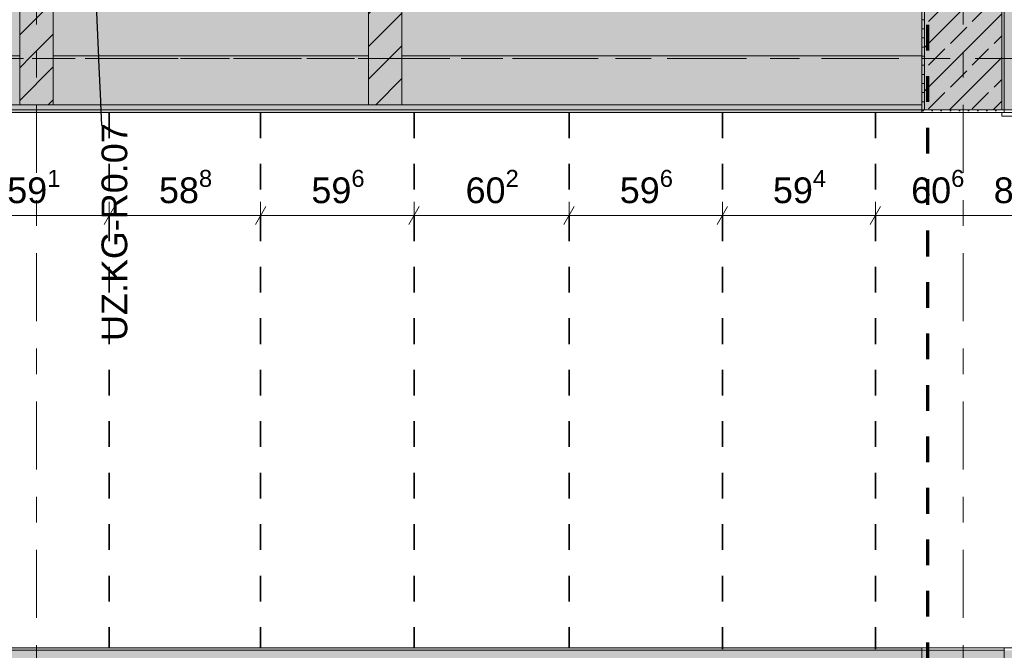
# Model space of a CAD drawing. Header units: metres. Extents: x -3.6 to 84.5, y -11 to 16.8.
# Tile 37 of 76: x 29.3 to 33.1, y 6 to 8.5. Entities that reach past the tile are written whole.
import ezdxf

# ---------------------------------------------------------------- set-up
doc = ezdxf.new("R2010")
doc.units = ezdxf.units.M
doc.header["$MEASUREMENT"] = 0
for name, pattern in [('Achse', [0.2, 0.1, -0.05, 0, -0.05]), ('Strichlinie doppelt', [0.546806, 0.264583, -0.105833, 0.070556, -0.105833]), ('Strichlinie eng', [0.115, 0.075, -0.04]), ('Wipeout_Contour', [1, 0, -1])]:
    doc.linetypes.add(name, pattern=pattern)
for name, color, linetype in [('155 - Bemaßung_ Beschriftung.Ausbau - Deckenelemente', 7, 'Continuous'), ('301 - Elemente.Linie', 7, 'Continuous'), ('451 - Universal.Achsen Raster', 7, 'Continuous'), ('605 - Struktur.Wand Innen', 7, 'Continuous'), ('607 - Struktur.Stütze', 7, 'Continuous'), ('608 - Struktur.Träger', 7, 'Continuous'), ('Abbruch_605 - Struktur.Wand Innen', 7, 'Continuous'), ('Neubau_605 - Struktur.Wand Innen', 7, 'Continuous')]:
    doc.layers.add(name, color=color, linetype=linetype)
doc.styles.add('ERSTELLTER_STIL_2', font='txt')
doc.linetypes.add('Abbruch 1', pattern='A,0,[1,2022.0244.A_L5A-PL04.06_iA_Deckenelemente Kellergeschoss1.Shx,S=0.001984,R=0,X=0,Y=0],-0.25,0', length=0.25)
doc.dimstyles.new('ERSTELLTER_STIL__1', dxfattribs={"dimtxt": 0.1, "dimasz": 0.0532, "dimexe": 0.18, "dimexo": 0.0625, "dimgap": 0, "dimtad": 1, "dimtih": 1, "dimtoh": 1, "dimzin": 0, "dimdsep": 46, "dimtxsty": 'ERSTELLTER_STIL_2', "dimblk": 'ARROWHEAD_2', "dimblk1": 'ARROWHEAD_2', "dimblk2": 'ARROWHEAD_2', "dimcen": 0.09, "dimse1": 1, "dimse2": 1, "dimclrd": 7, "dimclre": 7, "dimclrt": 7, "dimazin": 0, "dimtfac": 1, "dimtdec": 4, "dimtmove": 0, "dimatfit": 3, "dimfxl": 1, "dimtolj": 1, "dimtzin": 0, "dimarcsym": 0})
doc.dimstyles.new('ERSTELLTER_STIL__7', dxfattribs={"dimtxt": 0.18, "dimasz": 0.03648, "dimexe": 0.18, "dimexo": 0.0625, "dimgap": 0, "dimtad": 0, "dimtih": 1, "dimtoh": 1, "dimdec": 4, "dimzin": 0, "dimdsep": 46, "dimcen": 0.09, "dimadec": 0, "dimazin": 0, "dimtfac": 1, "dimtdec": 4, "dimtmove": 0, "dimatfit": 3, "dimldrblk": 'ARROWHEAD_11', "dimfxl": 1, "dimtolj": 1, "dimtzin": 0, "dimarcsym": 0})
pattern_1 = [(45, (0, 0), (-0.0636396, 0.0636396), [])]
pattern_2 = [(45, (0, 0), (-0.08485281, 0.08485281), []), (45, (-0.04243, 0.04243), (-0.08485281, 0.08485281), [0.09, -0.03])]
pattern_3 = [(45, (0, 0), (-0.01767767, 0.01767767), [0, -0.025])]

# ---------------------------------------------------------------- blocks, each defined once
blk = doc.blocks.new('*D216')
at = {"layer": '155 - Bemaßung_ Beschriftung.Ausbau - Deckenelemente', "color": 7, "linetype": 'Continuous', "lineweight": 5}
for p, q in [((29.022, 7.6375), (29.022, 7.7425)), ((29.613, 7.6375), (29.613, 7.7425)), ((29.0422, 7.725), (29.0018, 7.655)), ((29.022, 7.69), (29.613, 7.69)), ((29.6332, 7.725), (29.5928, 7.655))]:
    blk.add_line(p, q, dxfattribs=at)
at = {"layer": '155 - Bemaßung_ Beschriftung.Ausbau - Deckenelemente', "color": 7, "lineweight": 5, "insert": (29.2166, 7.7083), "char_height": 0.1, "attachment_point": 7, "style": 'ERSTELLTER_STIL_2'}
blk.add_mtext('\\A1;{\\pql;\\fArial|b0|i0|c0|p38;59\\fArial|b0|i0|c0|p38;\\A1{\\H.66x;\\S1^  ;}}', dxfattribs=at)
blk = doc.blocks.new('ARROWHEAD_2')
at = {"color": 0, "linetype": 'Continuous', "lineweight": 0}
for p, q in [((0, 0), (-1, 0)), ((-0.378, -0.655), (0.378, 0.655))]:
    blk.add_line(p, q, dxfattribs=at)
blk = doc.blocks.new('*D217')
at = {"layer": '155 - Bemaßung_ Beschriftung.Ausbau - Deckenelemente', "color": 7, "linetype": 'Continuous', "lineweight": 5}
for p, q in [((29.613, 7.6375), (29.613, 7.7425)), ((30.201, 7.6375), (30.201, 7.7425)), ((29.6332, 7.725), (29.5928, 7.655)), ((29.613, 7.69), (30.201, 7.69)), ((30.2212, 7.725), (30.1808, 7.655))]:
    blk.add_line(p, q, dxfattribs=at)
at = {"layer": '155 - Bemaßung_ Beschriftung.Ausbau - Deckenelemente', "color": 7, "lineweight": 5, "insert": (29.8061, 7.7083), "char_height": 0.1, "attachment_point": 7, "style": 'ERSTELLTER_STIL_2'}
blk.add_mtext('\\A1;{\\pql;\\fArial|b0|i0|c0|p38;58\\fArial|b0|i0|c0|p38;\\A1{\\H.66x;\\S8^  ;}}', dxfattribs=at)
blk = doc.blocks.new('*D218')
at = {"layer": '155 - Bemaßung_ Beschriftung.Ausbau - Deckenelemente', "color": 7, "linetype": 'Continuous', "lineweight": 5}
for p, q in [((30.201, 7.6375), (30.201, 7.7425)), ((30.797, 7.6375), (30.797, 7.7425)), ((30.2212, 7.725), (30.1808, 7.655)), ((30.201, 7.69), (30.797, 7.69)), ((30.8172, 7.725), (30.7768, 7.655))]:
    blk.add_line(p, q, dxfattribs=at)
at = {"layer": '155 - Bemaßung_ Beschriftung.Ausbau - Deckenelemente', "color": 7, "lineweight": 5, "insert": (30.3981, 7.7083), "char_height": 0.1, "attachment_point": 7, "style": 'ERSTELLTER_STIL_2'}
blk.add_mtext('\\A1;{\\pql;\\fArial|b0|i0|c0|p38;59\\fArial|b0|i0|c0|p38;\\A1{\\H.66x;\\S6^  ;}}', dxfattribs=at)
blk = doc.blocks.new('*D219')
at = {"layer": '155 - Bemaßung_ Beschriftung.Ausbau - Deckenelemente', "color": 7, "linetype": 'Continuous', "lineweight": 5}
for p, q in [((30.797, 7.6375), (30.797, 7.7425)), ((31.399, 7.6375), (31.399, 7.7425)), ((30.8172, 7.725), (30.7768, 7.655)), ((30.797, 7.69), (31.399, 7.69)), ((31.4192, 7.725), (31.3788, 7.655))]:
    blk.add_line(p, q, dxfattribs=at)
at = {"layer": '155 - Bemaßung_ Beschriftung.Ausbau - Deckenelemente', "color": 7, "lineweight": 5, "insert": (30.9971, 7.7083), "char_height": 0.1, "attachment_point": 7, "style": 'ERSTELLTER_STIL_2'}
blk.add_mtext('\\A1;{\\pql;\\fArial|b0|i0|c0|p38;60\\fArial|b0|i0|c0|p38;\\A1{\\H.66x;\\S2^  ;}}', dxfattribs=at)
blk = doc.blocks.new('*D220')
at = {"layer": '155 - Bemaßung_ Beschriftung.Ausbau - Deckenelemente', "color": 7, "linetype": 'Continuous', "lineweight": 5}
for p, q in [((31.399, 7.6375), (31.399, 7.7425)), ((31.995, 7.6375), (31.995, 7.7425)), ((31.4192, 7.725), (31.3788, 7.655)), ((31.399, 7.69), (31.995, 7.69)), ((32.0152, 7.725), (31.9748, 7.655))]:
    blk.add_line(p, q, dxfattribs=at)
at = {"layer": '155 - Bemaßung_ Beschriftung.Ausbau - Deckenelemente', "color": 7, "lineweight": 5, "insert": (31.5961, 7.7083), "char_height": 0.1, "attachment_point": 7, "style": 'ERSTELLTER_STIL_2'}
blk.add_mtext('\\A1;{\\pql;\\fArial|b0|i0|c0|p38;59\\fArial|b0|i0|c0|p38;\\A1{\\H.66x;\\S6^  ;}}', dxfattribs=at)
blk = doc.blocks.new('*D221')
at = {"layer": '155 - Bemaßung_ Beschriftung.Ausbau - Deckenelemente', "color": 7, "linetype": 'Continuous', "lineweight": 5}
for p, q in [((31.995, 7.6375), (31.995, 7.7425)), ((32.589, 7.6375), (32.589, 7.7425)), ((32.0152, 7.725), (31.9748, 7.655)), ((31.995, 7.69), (32.589, 7.69)), ((32.6092, 7.725), (32.5688, 7.655))]:
    blk.add_line(p, q, dxfattribs=at)
at = {"layer": '155 - Bemaßung_ Beschriftung.Ausbau - Deckenelemente', "color": 7, "lineweight": 5, "insert": (32.1911, 7.7083), "char_height": 0.1, "attachment_point": 7, "style": 'ERSTELLTER_STIL_2'}
blk.add_mtext('\\A1;{\\pql;\\fArial|b0|i0|c0|p38;59\\fArial|b0|i0|c0|p38;\\A1{\\H.66x;\\S4^  ;}}', dxfattribs=at)
blk = doc.blocks.new('*D222')
at = {"layer": '155 - Bemaßung_ Beschriftung.Ausbau - Deckenelemente', "color": 7, "linetype": 'Continuous', "lineweight": 5}
for p, q in [((32.589, 7.6375), (32.589, 7.7425)), ((33.195, 7.6375), (33.195, 7.7425)), ((32.6092, 7.725), (32.5688, 7.655)), ((32.589, 7.69), (33.195, 7.69)), ((33.2152, 7.725), (33.1748, 7.655))]:
    blk.add_line(p, q, dxfattribs=at)
at = {"layer": '155 - Bemaßung_ Beschriftung.Ausbau - Deckenelemente', "color": 7, "lineweight": 5, "char_height": 0.1, "attachment_point": 7, "style": 'ERSTELLTER_STIL_2'}
for s, insert in [('\\A1;{\\pql;\\fArial|b0|i0|c0|p38;60\\fArial|b0|i0|c0|p38;\\A1{\\H.66x;\\S6^  ;}}', (32.7281, 7.7083)), ('\\A1;{\\pql;\\fArial|b0|i0|c0|p38;8\\fArial|b0|i0|c0|p38;\\A1{\\H.66x;\\S4^  ;}}', (33.0488, 7.7083))]:
    blk.add_mtext(s, dxfattribs=dict(at, insert=insert))
blk = doc.blocks.new('ARROWHEAD_11')
at = {"color": 0, "linetype": 'Continuous', "lineweight": 0}
blk.add_line((0, 0), (-1, 0), dxfattribs=at)
at = {"color": 0, "linetype": 'Continuous', "lineweight": 0, "const_width": 0.25, "flags": 128}
blk.add_lwpolyline([(-0.125, 0, 1), (0.125, 0, 1)], format="xyb", close=True, dxfattribs=at)

msp = doc.modelspace()

# ---------------------------------------------------------------- hatches: boundary and pattern name
at = {"layer": '607 - Struktur.Stütze', "linetype": 'Continuous', "lineweight": 0, "true_color": 0x000000}
h = msp.add_hatch(dxfattribs=at)
h.set_pattern_fill('Gips_0001', color=18, style=0, pattern_type=2)
h.set_pattern_definition(pattern_3)
h.paths.add_polyline_path([(33.09, 6.01), (32.77, 6.01), (32.77, 5.72), (32.78, 5.72), (32.78, 6), (33.08, 6), (33.08, 5.2), (33.025, 5.2), (33.025, 5.19), (33.09, 5.19)])
at = {"layer": '608 - Struktur.Träger', "linetype": 'Continuous', "lineweight": 0, "true_color": 0x000000}
h = msp.add_hatch(dxfattribs=at)
h.set_pattern_fill('Gips_0001', color=18, style=0, pattern_type=2)
h.set_pattern_definition(pattern_3)
h.paths.add_polyline_path([(25.89, 8.1), (25.89, 8.09), (32.77, 8.09), (32.77, 8.1)])
h = msp.add_hatch(dxfattribs=at)
h.set_pattern_fill('Gips_0001', color=18, style=0, pattern_type=2)
h.set_pattern_definition(pattern_3)
h.paths.add_polyline_path([(25.89, 6), (32.77, 6), (32.77, 6.01), (25.89, 6.01)])
h = msp.add_hatch(dxfattribs=at)
h.set_pattern_fill('Beton__Stahlbeton_0001', color=18, style=0, pattern_type=2)
h.set_pattern_definition(pattern_2)
h.paths.add_polyline_path([(0.69, 6), (0.38, 6), (0.38, 5.8), (0.69, 5.8), (7.57, 5.8), (7.89, 5.8), (11.17, 5.8), (11.49, 5.8), (15.08, 5.8), (15.28, 5.8), (18.37, 5.8), (18.69, 5.8), (22.06, 5.8), (22.21, 5.8), (25.57, 5.8), (25.89, 5.8), (32.77, 5.8), (33.09, 5.8), (36.415, 5.8), (36.59, 5.8), (39.97, 5.8), (43.87, 5.8), (47.17, 5.8), (47.49, 5.8), (54.37, 5.8), (54.69, 5.8), (61.57, 5.8), (61.88, 5.8), (61.88, 6), (61.57, 6), (54.69, 6), (54.37, 6), (47.49, 6), (47.17, 6), (43.87, 6), (39.54, 6), (38.47, 6), (38.13, 6), (33.09, 6), (32.77, 6), (25.89, 6), (25.57, 6), (18.71, 6), (14.84, 6), (11.76, 6), (11.51, 6), (11.49, 6), (11.17, 6), (7.89, 6), (7.57, 6)])
at = {"layer": 'Abbruch_605 - Struktur.Wand Innen', "linetype": 'Continuous', "lineweight": 0, "true_color": 0x000000}
h = msp.add_hatch(dxfattribs=at)
h.set_pattern_fill('MW_Ziegel_0001', color=18, style=0, pattern_type=2)
h.set_pattern_definition(pattern_1)
h.paths.add_polyline_path([(30.62, 13.345), (30.62, 8.31), (30.75, 8.31), (30.75, 13.345)])
h = msp.add_hatch(dxfattribs=at)
h.set_pattern_fill('MW_Ziegel_0001', color=18, style=0, pattern_type=2)
h.set_pattern_definition(pattern_1)
h.paths.add_polyline_path([(30.75, 8.31), (30.62, 8.31), (30.62, 8.12), (30.75, 8.12)])

# ---------------------------------------------------------------- linework, layer by layer
at = {"layer": '155 - Bemaßung_ Beschriftung.Ausbau - Deckenelemente', "color": 7, "linetype": 'Achse', "lineweight": 35}
for p, q in [((29.613, 8.09), (29.613, 6.01)), ((30.201, 8.09), (30.201, 6.01)), ((30.797, 8.09), (30.797, 6.01)), ((31.399, 8.09), (31.399, 6.01)), ((31.995, 8.09), (31.995, 6.0045)), ((32.589, 8.09), (32.589, 6.0045))]:
    msp.add_line(p, q, dxfattribs=at)
at = {"layer": '451 - Universal.Achsen Raster', "color": 160, "linetype": 'Strichlinie doppelt', "lineweight": 9, "true_color": 0x3232ff}
for p, q in [((29.33, -10.585), (29.33, 16.355)), ((32.93, -10.585), (32.93, 16.355))]:
    msp.add_line(p, q, dxfattribs=at)
at = {"layer": '605 - Struktur.Wand Innen', "color": 7, "linetype": 'Continuous', "lineweight": 13}
msp.add_line((30.62, 8.12), (30.75, 8.12), dxfattribs=at)
at = {"layer": '607 - Struktur.Stütze', "color": 7, "linetype": 'Continuous', "lineweight": 5, "flags": 128}
msp.add_lwpolyline([(33.025, 5.19), (33.09, 5.19), (33.09, 6.01), (32.77, 6.01), (32.77, 5.72)], dxfattribs=at)
at = {"layer": '608 - Struktur.Träger', "color": 7, "linetype": 'Continuous', "lineweight": 5}
for p, q in [((32.77, 8.09), (25.89, 8.09)), ((32.77, 8.1), (32.77, 8.09)), ((32.77, 6.01), (25.89, 6.01)), ((32.77, 6.01), (32.77, 6))]:
    msp.add_line(p, q, dxfattribs=at)
at = {"layer": '608 - Struktur.Träger', "color": 7, "linetype": 'Continuous', "lineweight": 13}
for p, q in [((0.38, 6.01), (61.88, 6.01)), ((32.77, 6), (25.89, 6)), ((33.09, 6), (32.77, 6))]:
    msp.add_line(p, q, dxfattribs=at)
at = {"layer": 'Abbruch_605 - Struktur.Wand Innen', "color": 7, "linetype": 'Abbruch 1', "lineweight": 18}
for p, q in [((30.62, 8.31), (30.62, 8.12)), ((30.75, 8.12), (30.75, 8.31))]:
    msp.add_line(p, q, dxfattribs=at)
at = {"layer": 'Abbruch_605 - Struktur.Wand Innen', "color": 7, "linetype": 'Abbruch 1', "lineweight": 18, "flags": 128}
for points in [[(30.62, 13.345), (30.62, 8.31)], [(30.75, 8.31), (30.75, 13.345)]]:
    msp.add_lwpolyline(points, dxfattribs=at)

# ---------------------------------------------------------------- texts
at = {"layer": '155 - Bemaßung_ Beschriftung.Ausbau - Deckenelemente', "color": 1, "linetype": 'Continuous', "lineweight": 9, "insert": (29.5828, 7.6249), "char_height": 0.1, "attachment_point": 2, "rotation": 90, "style": 'ERSTELLTER_STIL_2'}
msp.add_mtext('\\A1;{\\pqc;\\fArial|b0|i0|c0|p38;UZ.KG-R0.07}', dxfattribs=at)

# ---------------------------------------------------------------- dimensions: what is measured, and where the dimension line sits
at = {"layer": '155 - Bemaßung_ Beschriftung.Ausbau - Deckenelemente', "color": 7, "linetype": 'Continuous', "lineweight": 5}
for base, p1, p2, picture, middle in [((31.995, 7.69), (31.399, 6.01), (31.995, 6.01), '*D220', (31.8074, 7.76)), ((32.589, 7.69), (31.995, 6.01), (32.589, 6.01), '*D221', (32.4024, 7.76))]:
    dim = msp.add_linear_dim(base=base, p1=p1, p2=p2, dimstyle='ERSTELLTER_STIL__1', dxfattribs=at)
    dim.commit()
    dim.dimension.update_dxf_attribs({"geometry": picture, "text_midpoint": middle, "dimtype": 160})

# ---------------------------------------------------------------- wipeouts: each hides what was drawn before it
at = {"color": 254, "linetype": 'Wipeout_Contour', "lineweight": 0, "ltscale": 115.10043}
msp.add_wipeout([(25.89, 8.12), (29.265, 8.12), (29.265, 8.31), (25.89, 8.31)], dxfattribs=at).dxf.layer = '605 - Struktur.Wand Innen'
at = {"color": 254, "linetype": 'Wipeout_Contour', "lineweight": 0, "ltscale": 211.746295}
msp.add_wipeout([(33.08, 8.0755), (36.45, 8.0755), (36.45, 8.2455), (33.09, 8.2455), (33.09, 8.09), (33.08, 8.09)], dxfattribs=at).dxf.layer = '605 - Struktur.Wand Innen'

# ---------------------------------------------------------------- next in the draw order: hatches: boundary and pattern name
at = {"layer": '607 - Struktur.Stütze', "linetype": 'Continuous', "lineweight": 0, "true_color": 0x000000}
h = msp.add_hatch(dxfattribs=at)
h.set_pattern_fill('Gips_0001', color=18, style=0, pattern_type=2)
h.set_pattern_definition(pattern_3)
h.paths.add_polyline_path([(32.77, 8.51), (32.77, 8.09), (33.09, 8.09), (33.09, 8.51), (33.01, 8.51), (33.01, 8.5), (33.08, 8.5), (33.08, 8.1), (32.78, 8.1), (32.78, 8.5), (32.86, 8.5), (32.86, 8.51)])
h = msp.add_hatch(dxfattribs=at)
h.set_pattern_fill('Beton__Stahlbeton_0001', color=18, style=0, pattern_type=2)
h.set_pattern_definition(pattern_2)
h.paths.add_polyline_path([(32.78, 8.1), (33.08, 8.1), (33.08, 8.5), (32.78, 8.5)])

# ---------------------------------------------------------------- next in the draw order: linework, layer by layer
at = {"layer": '605 - Struktur.Wand Innen', "color": 7, "linetype": 'Continuous', "lineweight": 13, "flags": 128}
for points in [[(29.265, 8.31), (25.89, 8.31)], [(33.08, 8.09), (33.08, 8.0755)], [(33.08, 8.0755), (36.45, 8.0755)]]:
    msp.add_lwpolyline(points, dxfattribs=at)
at = {"layer": '607 - Struktur.Stütze', "color": 7, "linetype": 'Continuous', "lineweight": 5, "flags": 128}
msp.add_lwpolyline([(32.86, 8.51), (32.77, 8.51), (32.77, 8.09), (33.09, 8.09), (33.09, 8.51), (33.01, 8.51)], dxfattribs=at)
at = {"layer": '607 - Struktur.Stütze', "color": 7, "linetype": 'Continuous', "lineweight": 13, "flags": 128}
msp.add_lwpolyline([(32.78, 8.1), (33.08, 8.1), (33.08, 8.5), (32.78, 8.5)], close=True, dxfattribs=at)
at = {"layer": '608 - Struktur.Träger', "color": 7, "linetype": 'Continuous', "lineweight": 13}
msp.add_line((0.38, 8.09), (61.88, 8.09), dxfattribs=at)
at = {"layer": '608 - Struktur.Träger', "color": 7, "linetype": 'Continuous', "lineweight": 13, "flags": 128}
msp.add_lwpolyline([(61.88, 8.1), (61.57, 8.1), (54.69, 8.1), (54.37, 8.1), (51.09, 8.1), (50.77, 8.1), (47.49, 8.1), (47.17, 8.1), (43.87, 8.1), (38.13, 8.1), (33.09, 8.1), (32.77, 8.1), (25.89, 8.1), (25.57, 8.1), (18.71, 8.1), (14.77, 8.1), (11.76, 8.1), (11.17, 8.1), (7.89, 8.1), (7.57, 8.1), (0.69, 8.1), (0.38, 8.1)], dxfattribs=at)
at = {"layer": 'Neubau_605 - Struktur.Wand Innen', "color": 1, "linetype": 'Continuous', "lineweight": 18}
msp.add_line((29.265, 8.31), (29.265, 8.12), dxfattribs=at)
msp.add_line((29.265, 8.31), (29.265, 8.12), dxfattribs=at)
at = {"layer": 'Neubau_605 - Struktur.Wand Innen', "color": 1, "linetype": 'Continuous', "lineweight": 18, "flags": 128}
msp.add_lwpolyline([(29.265, 13), (29.265, 8.31)], dxfattribs=at)

# ---------------------------------------------------------------- next in the draw order: dimensions: what is measured, and where the dimension line sits
at = {"layer": '155 - Bemaßung_ Beschriftung.Ausbau - Deckenelemente', "color": 7, "linetype": 'Continuous', "lineweight": 5}
dim = msp.add_linear_dim(base=(33.195, 7.69), p1=(32.589, 6.01), p2=(33.195, 5.99), dimstyle='ERSTELLTER_STIL__1', dxfattribs=at)
dim.commit()
dim.dimension.update_dxf_attribs({"geometry": '*D222', "text_midpoint": (32.9394, 7.76), "dimtype": 160})

# ---------------------------------------------------------------- next in the draw order: wipeouts: each hides what was drawn before it
at = {"color": 254, "linetype": 'Wipeout_Contour', "lineweight": 0, "ltscale": 124.453368}
msp.add_wipeout([(30.62, 8.31), (29.395, 8.31), (29.395, 8.12), (30.62, 8.12)], dxfattribs=at).dxf.layer = '605 - Struktur.Wand Innen'
at = {"color": 254, "linetype": 'Wipeout_Contour', "lineweight": 0, "ltscale": 127.3573}
msp.add_wipeout([(30.75, 8.12), (30.765, 8.12), (30.765, 8.31), (30.75, 8.31)], dxfattribs=at).dxf.layer = '605 - Struktur.Wand Innen'

# ---------------------------------------------------------------- next in the draw order: hatches: boundary and pattern name
at = {"layer": '608 - Struktur.Träger', "linetype": 'Continuous', "lineweight": 0, "true_color": 0x000000}
h = msp.add_hatch(dxfattribs=at)
h.set_pattern_fill('Beton__Stahlbeton_0001', color=18, style=0, pattern_type=2)
h.set_pattern_definition(pattern_2)
h.paths.add_polyline_path([(0.69, 8.5), (0.38, 8.5), (0.38, 8.1), (0.69, 8.1), (7.57, 8.1), (7.89, 8.1), (11.17, 8.1), (11.76, 8.1), (14.77, 8.1), (18.71, 8.1), (25.57, 8.1), (25.89, 8.1), (32.77, 8.1), (33.09, 8.1), (38.13, 8.1), (43.87, 8.1), (47.17, 8.1), (47.49, 8.1), (50.77, 8.1), (51.09, 8.1), (54.37, 8.1), (54.69, 8.1), (61.57, 8.1), (61.88, 8.1), (61.88, 8.5), (61.57, 8.5), (54.69, 8.5), (54.37, 8.5), (51.09, 8.5), (50.77, 8.5), (47.49, 8.5), (47.17, 8.5), (43.88, 8.5), (43.6, 8.5), (40.29, 8.5), (39.97, 8.5), (36.59, 8.5), (36.45, 8.5), (33.09, 8.5), (32.77, 8.5), (30.75, 8.5), (30.62, 8.5), (29.395, 8.5), (29.265, 8.5), (25.89, 8.5), (25.57, 8.5), (22.345, 8.5), (21.645, 8.5), (18.69, 8.5), (18.37, 8.5), (15.29, 8.5), (14.77, 8.5), (11.49, 8.5), (11.17, 8.5), (7.89, 8.5), (7.57, 8.5)])
at = {"layer": 'Neubau_605 - Struktur.Wand Innen', "linetype": 'Continuous', "lineweight": 0, "true_color": 0x000000}
h = msp.add_hatch(dxfattribs=at)
h.set_pattern_fill('MW_Ziegel_0001', color=18, style=0, pattern_type=2)
h.set_pattern_definition(pattern_1)
h.paths.add_polyline_path([(29.265, 13), (29.265, 8.31), (29.395, 8.31), (29.395, 13)])
h = msp.add_hatch(dxfattribs=at)
h.set_pattern_fill('MW_Ziegel_0001', color=18, style=0, pattern_type=2)
h.set_pattern_definition(pattern_1)
h.paths.add_polyline_path([(29.395, 8.31), (29.265, 8.31), (29.265, 8.12), (29.395, 8.12)])

# ---------------------------------------------------------------- next in the draw order: linework, layer by layer
at = {"layer": '301 - Elemente.Linie', "color": 160, "linetype": 'Strichlinie eng', "lineweight": 70, "true_color": 0x3232ff, "flags": 128}
msp.add_lwpolyline([(15.0261, 14.065), (32.7919, 14.065), (32.7919, -0.365), (15.0261, -0.365)], close=True, dxfattribs=at)
at = {"layer": '451 - Universal.Achsen Raster', "color": 160, "linetype": 'Strichlinie doppelt', "lineweight": 9, "true_color": 0x3232ff}
msp.add_line((64.935, 8.3), (-3.175, 8.3), dxfattribs=at)
at = {"layer": '605 - Struktur.Wand Innen', "color": 7, "linetype": 'Continuous', "lineweight": 13}
msp.add_line((29.265, 8.12), (29.395, 8.12), dxfattribs=at)
at = {"layer": '605 - Struktur.Wand Innen', "color": 7, "linetype": 'Continuous', "lineweight": 13, "flags": 128}
for points in [[(30.62, 8.31), (29.395, 8.31)], [(30.765, 8.31), (30.75, 8.31)], [(25.89, 8.12), (30.765, 8.12)]]:
    msp.add_lwpolyline(points, dxfattribs=at)
at = {"layer": '608 - Struktur.Träger', "color": 7, "linetype": 'Achse', "lineweight": 9}
msp.add_line((0.38, 8.3), (61.88, 8.3), dxfattribs=at)
at = {"layer": 'Abbruch_605 - Struktur.Wand Innen', "color": 7, "linetype": 'Abbruch 1', "lineweight": 18}
for p, q in [((30.62, 8.31), (30.62, 8.12)), ((30.75, 8.12), (30.75, 8.31))]:
    msp.add_line(p, q, dxfattribs=at)
at = {"layer": 'Neubau_605 - Struktur.Wand Innen', "color": 1, "linetype": 'Continuous', "lineweight": 18}
msp.add_line((29.395, 8.12), (29.395, 8.31), dxfattribs=at)
msp.add_line((29.395, 8.12), (29.395, 8.31), dxfattribs=at)
at = {"layer": 'Neubau_605 - Struktur.Wand Innen', "color": 1, "linetype": 'Continuous', "lineweight": 18, "flags": 128}
msp.add_lwpolyline([(29.395, 8.31), (29.395, 13)], dxfattribs=at)
at = {"layer": 'Neubau_605 - Struktur.Wand Innen', "color": 1, "linetype": 'Continuous', "lineweight": 13, "flags": 128}
for points in [[(32.77, 8.31), (30.765, 8.31)], [(30.765, 8.12), (32.77, 8.12)]]:
    msp.add_lwpolyline(points, dxfattribs=at)

# ---------------------------------------------------------------- next in the draw order: dimensions: what is measured, and where the dimension line sits
at = {"layer": '155 - Bemaßung_ Beschriftung.Ausbau - Deckenelemente', "color": 7, "linetype": 'Continuous', "lineweight": 5}
for base, p1, p2, picture, middle in [((29.613, 7.69), (29.022, 6.01), (29.613, 6.01), '*D216', (29.4279, 7.76)), ((30.201, 7.69), (29.613, 6.01), (30.201, 6.01), '*D217', (30.0174, 7.76)), ((30.797, 7.69), (30.201, 6.01), (30.797, 6.01), '*D218', (30.6094, 7.76)), ((31.399, 7.69), (30.797, 6.01), (31.399, 6.01), '*D219', (31.2084, 7.76))]:
    dim = msp.add_linear_dim(base=base, p1=p1, p2=p2, dimstyle='ERSTELLTER_STIL__1', dxfattribs=at)
    dim.commit()
    dim.dimension.update_dxf_attribs({"geometry": picture, "text_midpoint": middle, "dimtype": 160})

# ---------------------------------------------------------------- next in the draw order: leaders
at = {"layer": '155 - Bemaßung_ Beschriftung.Ausbau - Deckenelemente', "color": 1, "linetype": 'Continuous', "lineweight": 9, "annotation_type": 0, "has_hookline": 1, "hookline_direction": 1, "text_width": 0.8281, "horizontal_direction": (0, 1, 0)}
msp.add_leader([(29.56, 8.56), (29.5828, 8.0389)], dimstyle='ERSTELLTER_STIL__7', dxfattribs=at)

doc.saveas('drawing.dxf')
